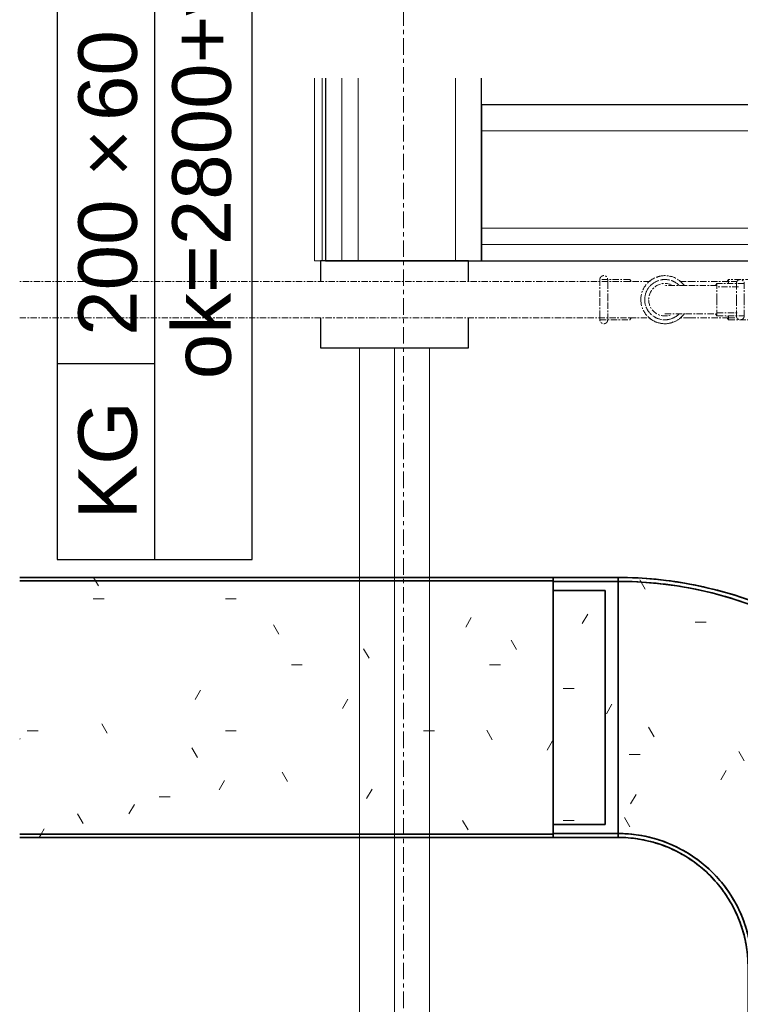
# Model space of a CAD drawing. Header units: millimetres. Extents: x 18815 to 33811, y -1140 to 12702.
# Tile 13 of 45: x 19705 to 20259, y 11423 to 12180. Entities that reach past the tile are written whole.
import ezdxf

# ---------------------------------------------------------------- set-up
doc = ezdxf.new("R2010")
doc.units = ezdxf.units.MM
doc.linetypes.add('Grid Line', pattern=[22.225, 12.7, -3.175, 3.175, -3.175])
doc.linetypes.add('WL_53_koudwater', pattern=[8.4, 4.8, -1.2, 1.2, -1.2])
for name, color, linetype, lineweight in [('00_Algemeen', 7, 'Continuous', 18), ('22_Metselwerk', 7, 'Continuous', 18), ('57_Technische inrichting', 7, 'Continuous', 18), ('70_Electronische installaties', 7, 'Continuous', 18)]:
    doc.layers.add(name, color=color, linetype=linetype, lineweight=lineweight)
doc.styles.add('Arial_1', font='arial.ttf', dxfattribs={"height": 45})
doc.styles.add('Arial_2', font='arial.ttf', dxfattribs={"height": 1.8})
pattern_1 = [(0, (0, 0), (203.2, 50.8), [8.382, -144.018, 8.382, -144.018, -812.8]), (0, (0, 0), (203.2, 50.8), [-304.8, 8.382, -296.418, 8.382, -144.018, -355.6]), (0, (0, 0), (203.2, 50.8), [-762, 8.382, -93.218, 8.382, -245.618]), (120, (76.2, 25.4), (-145.59409, 150.57636), [8.382, -144.018, 8.382, -144.018, -812.8]), (120, (76.2, 25.4), (-145.59409, 150.57636), [-304.8, 8.382, -296.418, 8.382, -144.018, -355.6]), (120, (76.2, 25.4), (-145.59409, 150.57636), [-762, 8.382, -93.218, 8.382, -245.618]), (240, (101.6, 127), (-57.60591, -201.37636), [8.382, -144.018, 8.382, -144.018, -812.8]), (240, (101.6, 127), (-57.60591, -201.37636), [-304.8, 8.382, -296.418, 8.382, -144.018, -355.6]), (240, (101.6, 127), (-57.60591, -201.37636), [-762, 8.382, -93.218, 8.382, -245.618])]
pattern_2 = [(270, (-11651.33, 20365), (50.8, -203.2), [8.382, -144.018, 8.382, -144.018, -812.8]), (270, (-11651.33, 20365), (50.8, -203.2), [-304.8, 8.382, -296.418, 8.382, -144.018, -355.6]), (270, (-11651.33, 20365), (50.8, -203.2), [-762, 8.382, -93.218, 8.382, -245.618]), (30, (-11625.93, 20288.8), (150.57636, 145.59409), [8.382, -144.018, 8.382, -144.018, -812.8]), (30, (-11625.93, 20288.8), (150.57636, 145.59409), [-304.8, 8.382, -296.418, 8.382, -144.018, -355.6]), (30, (-11625.93, 20288.8), (150.57636, 145.59409), [-762, 8.382, -93.218, 8.382, -245.618]), (150, (-11524.33, 20263.4), (-201.37636, 57.60591), [8.382, -144.018, 8.382, -144.018, -812.8]), (150, (-11524.33, 20263.4), (-201.37636, 57.60591), [-304.8, 8.382, -296.418, 8.382, -144.018, -355.6]), (150, (-11524.33, 20263.4), (-201.37636, 57.60591), [-762, 8.382, -93.218, 8.382, -245.618])]

# ---------------------------------------------------------------- blocks, each defined once
blk = doc.blocks.new('Curtain Wall_Ontwerpkozijn 67x114_1248879 - 31_DO_deur_dicht_binnendeur wit_1248886-1201214-00 begane grond_Meterkast')
at = {"layer": '22_Metselwerk', "color": 253, "lineweight": 9, "true_color": 0xaaaaaa}
for p, q in [((4934.99, -8870.41), (4114.88, -9139.1)), ((4222.74, -9103.76), (4934.99, -8870.41)), ((4934.99, -8870.41), (4222.74, -9103.76)), ((4943.4, -8896.07), (4934.99, -8870.41)), ((4123.29, -9164.76), (4943.4, -8896.07)), ((4123.29, -9164.76), (4943.4, -8896.07)), ((4943.4, -8896.07), (4123.29, -9164.76)), ((4123.29, -9164.76), (4943.4, -8896.07)), ((4943.4, -8896.07), (4123.29, -9164.76)), ((4943.4, -8896.07), (4123.29, -9164.76)), ((4951.8, -8921.73), (4943.4, -8896.07)), ((4131.69, -9190.42), (4951.8, -8921.73)), ((4239.55, -9155.08), (4951.8, -8921.73)), ((4951.8, -8921.73), (4239.55, -9155.08))]:
    blk.add_line(p, q, dxfattribs=at)
blk = doc.blocks.new('Curtain Wall_Ontwerpkozijn 67x114_1248879 - Curtain Wall_Ontwerpkozijn 67x114_1248879-1201195-00 begane grond_Meterkast')
at = {"layer": '22_Metselwerk', "color": 253, "lineweight": 30, "true_color": 0xaaaaaa}
for p, q in [((4989.32, -8821.04), (4974.13, -8826.02)), ((5024.81, -8929.38), (4989.32, -8821.04)), ((4947.52, -8834.74), (4925.65, -8841.9)), ((4925.65, -8841.9), (4961.14, -8950.24)), ((5009.63, -8934.35), (5024.81, -8929.38)), ((4961.14, -8950.24), (4983.02, -8943.07))]:
    blk.add_line(p, q, dxfattribs=at)
blk.add_blockref('Curtain Wall_Ontwerpkozijn 67x114_1248879 - 31_DO_deur_dicht_binnendeur wit_1248886-1201214-00 begane grond_Meterkast', (0, 0))
blk = doc.blocks.new('20250708 24278 TO concept_rvt-1-00 begane grond_Meterkast')
at = {"layer": '22_Metselwerk', "color": 253, "lineweight": 9, "true_color": 0xaaaaaa}
for p, q in [((19931.5, 11995), (19931.5, 12135.54)), ((19937.5, 12135.54), (19937.5, 11995)), ((19952.5, 12135.54), (19952.5, 11995)), ((19965, 12135.54), (19965, 11995)), ((20040, 12135.54), (20040, 11995)), ((20060, 12095), (20547, 12095)), ((20060, 12020), (20547.04, 12020)), ((20060, 12007.5), (20547.04, 12007.5)), ((19931.5, 11995), (19936, 11995))]:
    blk.add_line(p, q, dxfattribs=at)
at = {"layer": '22_Metselwerk', "color": 253, "lineweight": 30, "true_color": 0xaaaaaa}
for p, q in [((19940, 12135.54), (19940, 11995)), ((20060, 11995), (20060, 12135.54)), ((20547, 12115), (20060, 12115)), ((20060, 12115), (20060, 11995)), ((19940, 11995), (20060, 11995)), ((20060, 11995), (20547.04, 11995))]:
    blk.add_line(p, q, dxfattribs=at)
at = {"layer": '22_Metselwerk', "color": 253, "lineweight": 9, "true_color": 0xaaaaaa, "rotation": 71.86000000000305}
blk.add_blockref('Curtain Wall_Ontwerpkozijn 67x114_1248879 - Curtain Wall_Ontwerpkozijn 67x114_1248879-1201195-00 begane grond_Meterkast', (10000, 10000), dxfattribs=at)
blk = doc.blocks.new('NLRS_50_PIF_UN_Mapress C-staal bocht_geb - DN10-100 _ d12-108-V1-00 begane grond_Meterkast')
at = {"layer": '57_Technische inrichting', "color": 161, "linetype": 'WL_53_koudwater', "true_color": 0xaaaaff}
for p, q in [((20205.19, 11982.85), (20204.38, 11983.21)), ((20189.89, 11979.44), (20189.25, 11979.08)), ((20249.77, 11979.02), (20220, 11979.02)), ((20250, 11980.52), (20249, 11979.02)), ((20249, 11977.95), (20249, 11977.63)), ((20267.68, 11980.52), (20250, 11980.52)), ((20250, 11977.76), (20250, 11980.52)), ((20267, 11980.52), (20267, 11975.11)), ((20273, 11980.52), (20272.3, 11980.52)), ((20273, 11975.11), (20273, 11980.52)), ((20273, 11975.11), (20273, 11980.52)), ((20267, 11954.9), (20267, 11949.52)), ((20273, 11949.52), (20273, 11954.9)), ((20273, 11949.52), (20273, 11954.9)), ((20196.81, 11947.19), (20197.62, 11946.83)), ((20220, 11951.02), (20212.67, 11951.02)), ((20220, 11951.02), (20249.77, 11951.02)), ((20249, 11952.41), (20249, 11952.09)), ((20249, 11951.02), (20250, 11949.52)), ((20250, 11949.52), (20250, 11952.27)), ((20250, 11949.52), (20267.69, 11949.52)), ((20272.54, 11949.52), (20273, 11949.52))]:
    blk.add_line(p, q, dxfattribs=at)
at = {"layer": '57_Technische inrichting', "color": 161, "linetype": 'WL_53_koudwater', "true_color": 0xaaaaff, "flags": 128}
for points in [[(20267, 11980.52), (20268.38, 11983.04), (20271.25, 11983.25), (20272.97, 11980.94), (20273, 11980.52)], [(20196.8, 11982.85), (20195.91, 11982.81), (20194.76, 11982.16)], [(20212.73, 11979.08), (20212.14, 11979.79), (20210.92, 11980.33)], [(20212.67, 11979.02), (20216.19, 11979.02), (20220, 11979.02)], [(20267, 11980.52), (20267, 11978.58), (20267, 11975.01)], [(20267, 11978.7), (20267, 11980.5), (20267, 11980.52)], [(20273, 11975), (20273, 11978.15), (20273, 11980.5), (20273, 11980.52)], [(20267, 11955.01), (20267, 11951.89), (20267, 11949.54), (20267, 11949.52)], [(20273, 11949.52), (20273, 11951.46), (20273, 11955.01)], [(20189.22, 11951.02), (20189.86, 11950.25), (20190.92, 11949.78)], [(20205.2, 11947.19), (20206.09, 11947.23), (20207.39, 11947.96)], [(20212.11, 11950.6), (20213.49, 11951.37), (20213.85, 11951.91)], [(20273, 11949.52), (20271.62, 11947), (20268.75, 11946.79), (20267.03, 11949.1), (20267, 11949.52)], [(20273, 11951.34), (20273, 11949.54), (20273, 11949.52)]]:
    blk.add_lwpolyline(points, dxfattribs=at)
blk = doc.blocks.new('NLRS_50_PIF_UN_Mapress C-staal bocht_geb - DN10-100 _ d12-108-V3-00 begane grond_Meterkast')
at = {"layer": '57_Technische inrichting', "color": 161, "linetype": 'WL_53_koudwater', "true_color": 0xaaaaff}
for p, q in [((20241, 11976.02), (20217, 11976.02)), ((20241, 11977.52), (20240, 11976.02)), ((20262, 11977.52), (20241, 11977.52)), ((20241, 11965.02), (20241, 11977.52)), ((20256, 11977.52), (20256, 11965.02)), ((20262, 11965.02), (20262, 11977.52)), ((20262, 11965.02), (20262, 11977.52)), ((20241, 11952.52), (20241, 11965.02)), ((20256, 11965.02), (20256, 11952.52)), ((20262, 11952.52), (20262, 11965.02)), ((20262, 11952.52), (20262, 11965.02)), ((20217, 11954.02), (20241, 11954.02)), ((20240, 11954.02), (20241, 11952.52)), ((20241, 11952.52), (20262, 11952.52))]:
    blk.add_line(p, q, dxfattribs=at)
at = {"layer": '57_Technische inrichting', "color": 161, "linetype": 'WL_53_koudwater', "true_color": 0xaaaaff, "flags": 128}
for points in [[(20211.96, 11975.98), (20211.8, 11976.14), (20211.35, 11976.56), (20210.88, 11976.97), (20210.39, 11977.35), (20209.89, 11977.72), (20209.37, 11978.06), (20208.85, 11978.39), (20208.31, 11978.69), (20207.75, 11978.97), (20207.19, 11979.23), (20206.62, 11979.47), (20206.03, 11979.68), (20205.44, 11979.87), (20204.85, 11980.03), (20204.24, 11980.18), (20203.63, 11980.29), (20203.02, 11980.39), (20202.41, 11980.46), (20201.79, 11980.5), (20201.17, 11980.52), (20200.55, 11980.51), (20199.93, 11980.48), (20199.31, 11980.43), (20198.7, 11980.35), (20198.08, 11980.24), (20197.48, 11980.11), (20196.88, 11979.96), (20196.28, 11979.78), (20195.7, 11979.58), (20195.12, 11979.36), (20194.55, 11979.11), (20193.99, 11978.84), (20193.44, 11978.55), (20192.91, 11978.24), (20192.39, 11977.91), (20191.88, 11977.55), (20191.38, 11977.18), (20190.91, 11976.78), (20190.44, 11976.37), (20190, 11975.94), (20189.57, 11975.49), (20189.16, 11975.02), (20188.77, 11974.54), (20188.4, 11974.05), (20188.05, 11973.53), (20187.72, 11973.01), (20187.41, 11972.47), (20187.12, 11971.92), (20186.86, 11971.36), (20186.61, 11970.79), (20186.4, 11970.21), (20186.2, 11969.62), (20186.03, 11969.03), (20185.88, 11968.43), (20185.75, 11967.82), (20185.66, 11967.21), (20185.58, 11966.59), (20185.53, 11965.97), (20185.5, 11965.35), (20185.5, 11965.02)], [(20217, 11976.02), (20216.36, 11976.02), (20215.72, 11976.02), (20215.08, 11976.02), (20214.45, 11976.02), (20213.82, 11976.02), (20213.2, 11976.02), (20212.58, 11976.02), (20211.97, 11976.02), (20211.36, 11976.02), (20210.77, 11976.02), (20210.18, 11976.02), (20209.61, 11976.02), (20209.05, 11976.02), (20208.5, 11976.02), (20207.97, 11976.02), (20207.44, 11976.02), (20206.94, 11976.02), (20206.45, 11976.02), (20205.98, 11976.02), (20205.52, 11976.02), (20205.09, 11976.02), (20204.67, 11976.02), (20204.27, 11976.02), (20203.89, 11976.02), (20203.54, 11976.02), (20203.2, 11976.02), (20202.89, 11976.02), (20202.6, 11976.02), (20202.33, 11976.02), (20202.09, 11976.02), (20201.87, 11976.02), (20201.67, 11976.02), (20201.5, 11976.02), (20201.35, 11976.02), (20201.23, 11976.02), (20201.14, 11976.02), (20201.07, 11976.02), (20201.02, 11976.02), (20201, 11976.02), (20201, 11976.02)], [(20256, 11977.52), (20256, 11977.64), (20256.01, 11977.76), (20256.02, 11977.88), (20256.04, 11978), (20256.06, 11978.12), (20256.09, 11978.23), (20256.12, 11978.35), (20256.15, 11978.46), (20256.19, 11978.58), (20256.24, 11978.69), (20256.29, 11978.8), (20256.34, 11978.9), (20256.4, 11979.01), (20256.46, 11979.11), (20256.52, 11979.21), (20256.59, 11979.31), (20256.67, 11979.41), (20256.74, 11979.5), (20256.83, 11979.59), (20256.91, 11979.67), (20257, 11979.75), (20257.09, 11979.83), (20257.18, 11979.91), (20257.28, 11979.98), (20257.38, 11980.04), (20257.48, 11980.11), (20257.59, 11980.17), (20257.69, 11980.22), (20257.8, 11980.27), (20257.91, 11980.32), (20258.03, 11980.36), (20258.14, 11980.39), (20258.26, 11980.43), (20258.37, 11980.45), (20258.49, 11980.48), (20258.61, 11980.49), (20258.73, 11980.51), (20258.85, 11980.52), (20258.97, 11980.52), (20259.09, 11980.52), (20259.21, 11980.51), (20259.33, 11980.5), (20259.45, 11980.49), (20259.56, 11980.47), (20259.68, 11980.44), (20259.8, 11980.41), (20259.91, 11980.38), (20260.03, 11980.34), (20260.14, 11980.3), (20260.25, 11980.25), (20260.36, 11980.2), (20260.46, 11980.14), (20260.57, 11980.08), (20260.67, 11980.01), (20260.77, 11979.95), (20260.86, 11979.87), (20260.95, 11979.8), (20261.04, 11979.72), (20261.13, 11979.63), (20261.21, 11979.55), (20261.29, 11979.46), (20261.37, 11979.36), (20261.44, 11979.27), (20261.51, 11979.17), (20261.57, 11979.07), (20261.63, 11978.96), (20261.69, 11978.86), (20261.74, 11978.75), (20261.78, 11978.64), (20261.83, 11978.52), (20261.86, 11978.41), (20261.9, 11978.3), (20261.93, 11978.18), (20261.95, 11978.06), (20261.97, 11977.94), (20261.98, 11977.82), (20261.99, 11977.7), (20262, 11977.58), (20262, 11977.52)], [(20256, 11977.52), (20256, 11977.51), (20256, 11977.48), (20256, 11977.43), (20256, 11977.36), (20256, 11977.27), (20256, 11977.16), (20256, 11977.03), (20256, 11976.89), (20256, 11976.72), (20256, 11976.53), (20256, 11976.33), (20256, 11976.11), (20256, 11975.87), (20256, 11975.61), (20256, 11975.34), (20256, 11975.05), (20256, 11974.74), (20256, 11974.42), (20256, 11974.08), (20256, 11973.73), (20256, 11973.36), (20256, 11972.98), (20256, 11972.59), (20256, 11972.19), (20256, 11971.77), (20256, 11971.35), (20256, 11970.91), (20256, 11970.47), (20256, 11970.01), (20256, 11969.55), (20256, 11969.08), (20256, 11968.6), (20256, 11968.12), (20256, 11967.64), (20256, 11967.14), (20256, 11966.65), (20256, 11966.15), (20256, 11965.65), (20256, 11965.15), (20256, 11965.02)], [(20256, 11974.65), (20256, 11974.96), (20256, 11975.26), (20256, 11975.54), (20256, 11975.8), (20256, 11976.04), (20256, 11976.27), (20256, 11976.48), (20256, 11976.67), (20256, 11976.84), (20256, 11976.99), (20256, 11977.13), (20256, 11977.24), (20256, 11977.34), (20256, 11977.41), (20256, 11977.47), (20256, 11977.5), (20256, 11977.52), (20256, 11977.52)], [(20262, 11977.52), (20262, 11977.51), (20262, 11977.48), (20262, 11977.43), (20262, 11977.36), (20262, 11977.27), (20262, 11977.16), (20262, 11977.03), (20262, 11976.89), (20262, 11976.72), (20262, 11976.53), (20262, 11976.33), (20262, 11976.11), (20262, 11975.87), (20262, 11975.61), (20262, 11975.34), (20262, 11975.05), (20262, 11974.74)], [(20262, 11965.02), (20262, 11965.52), (20262, 11966.02), (20262, 11966.52), (20262, 11967.01), (20262, 11967.5), (20262, 11967.99), (20262, 11968.47), (20262, 11968.95), (20262, 11969.42), (20262, 11969.89), (20262, 11970.34), (20262, 11970.79), (20262, 11971.23), (20262, 11971.66), (20262, 11972.08), (20262, 11972.48), (20262, 11972.88), (20262, 11973.26), (20262, 11973.63), (20262, 11973.99), (20262, 11974.33), (20262, 11974.65), (20262, 11974.96), (20262, 11975.26), (20262, 11975.54), (20262, 11975.8), (20262, 11976.04), (20262, 11976.27), (20262, 11976.48), (20262, 11976.67), (20262, 11976.84), (20262, 11976.99), (20262, 11977.13), (20262, 11977.24), (20262, 11977.34), (20262, 11977.41), (20262, 11977.47), (20262, 11977.5), (20262, 11977.52), (20262, 11977.52)], [(20185.5, 11965.02), (20185.51, 11964.4), (20185.55, 11963.78), (20185.61, 11963.16), (20185.7, 11962.55), (20185.81, 11961.94), (20185.94, 11961.34), (20186.1, 11960.74), (20186.29, 11960.14), (20186.49, 11959.56), (20186.72, 11958.98), (20186.98, 11958.42), (20187.25, 11957.86), (20187.55, 11957.32), (20187.87, 11956.79), (20188.21, 11956.27), (20188.57, 11955.76), (20188.95, 11955.27), (20189.35, 11954.8), (20189.77, 11954.34), (20190.2, 11953.9), (20190.65, 11953.48), (20191.12, 11953.07), (20191.61, 11952.69), (20192.11, 11952.32), (20192.63, 11951.98), (20193.15, 11951.65), (20193.69, 11951.35), (20194.25, 11951.07), (20194.81, 11950.81), (20195.38, 11950.57), (20195.97, 11950.36), (20196.56, 11950.17), (20197.15, 11950), (20197.76, 11949.86), (20198.37, 11949.75), (20198.98, 11949.65), (20199.59, 11949.58), (20200.21, 11949.54), (20200.83, 11949.52), (20201.45, 11949.53), (20202.07, 11949.56), (20202.69, 11949.61), (20203.3, 11949.69), (20203.92, 11949.8), (20204.52, 11949.92), (20205.12, 11950.08), (20205.72, 11950.25), (20206.3, 11950.46), (20206.88, 11950.68), (20207.45, 11950.93), (20208.01, 11951.19), (20208.56, 11951.49), (20209.09, 11951.8), (20209.61, 11952.13), (20210.12, 11952.49), (20210.62, 11952.86), (20211.09, 11953.26), (20211.56, 11953.67), (20212, 11954.1)], [(20256, 11965.02), (20256, 11964.52), (20256, 11964.02), (20256, 11963.52), (20256, 11963.03), (20256, 11962.54), (20256, 11962.05), (20256, 11961.57), (20256, 11961.09), (20256, 11960.62), (20256, 11960.15), (20256, 11959.7), (20256, 11959.25), (20256, 11958.81), (20256, 11958.38), (20256, 11957.96), (20256, 11957.55), (20256, 11957.16), (20256, 11956.78), (20256, 11956.41), (20256, 11956.05), (20256, 11955.71), (20256, 11955.39), (20256, 11955.07), (20256, 11954.78), (20256, 11954.5), (20256, 11954.24), (20256, 11954), (20256, 11953.77), (20256, 11953.56), (20256, 11953.37), (20256, 11953.2), (20256, 11953.04), (20256, 11952.91), (20256, 11952.8), (20256, 11952.7), (20256, 11952.63), (20256, 11952.57), (20256, 11952.54), (20256, 11952.52), (20256, 11952.52)], [(20262, 11952.52), (20262, 11952.53), (20262, 11952.56), (20262, 11952.61), (20262, 11952.68), (20262, 11952.77), (20262, 11952.88), (20262, 11953.01), (20262, 11953.15), (20262, 11953.32), (20262, 11953.51), (20262, 11953.71), (20262, 11953.93), (20262, 11954.17), (20262, 11954.43), (20262, 11954.7), (20262, 11954.99), (20262, 11955.3), (20262, 11955.62), (20262, 11955.96), (20262, 11956.31), (20262, 11956.68), (20262, 11957.06), (20262, 11957.45), (20262, 11957.85), (20262, 11958.27), (20262, 11958.69), (20262, 11959.13), (20262, 11959.57), (20262, 11960.03), (20262, 11960.49), (20262, 11960.96), (20262, 11961.44), (20262, 11961.92), (20262, 11962.4), (20262, 11962.9), (20262, 11963.39), (20262, 11963.89), (20262, 11964.38), (20262, 11964.88), (20262, 11965.02)], [(20201, 11954.02), (20201.01, 11954.02), (20201.05, 11954.02), (20201.12, 11954.02), (20201.2, 11954.02), (20201.32, 11954.02), (20201.46, 11954.02), (20201.62, 11954.02), (20201.81, 11954.02), (20202.03, 11954.02), (20202.26, 11954.02), (20202.52, 11954.02), (20202.81, 11954.02), (20203.11, 11954.02), (20203.44, 11954.02), (20203.79, 11954.02), (20204.17, 11954.02), (20204.56, 11954.02), (20204.97, 11954.02), (20205.4, 11954.02), (20205.85, 11954.02), (20206.32, 11954.02), (20206.81, 11954.02), (20207.31, 11954.02), (20207.82, 11954.02), (20208.36, 11954.02), (20208.9, 11954.02), (20209.46, 11954.02), (20210.03, 11954.02), (20210.61, 11954.02), (20211.2, 11954.02), (20211.8, 11954.02), (20212.41, 11954.02), (20213.03, 11954.02), (20213.65, 11954.02), (20214.28, 11954.02), (20214.91, 11954.02), (20215.55, 11954.02), (20216.19, 11954.02), (20216.83, 11954.02), (20217, 11954.02)], [(20256, 11952.52), (20256, 11952.53), (20256, 11952.56), (20256, 11952.61), (20256, 11952.68), (20256, 11952.77), (20256, 11952.88), (20256, 11953.01), (20256, 11953.15), (20256, 11953.32), (20256, 11953.51), (20256, 11953.71), (20256, 11953.93), (20256, 11954.17), (20256, 11954.43), (20256, 11954.7), (20256, 11954.99), (20256, 11955.3)], [(20262, 11955.07), (20262, 11954.78), (20262, 11954.5), (20262, 11954.24), (20262, 11954), (20262, 11953.77), (20262, 11953.56), (20262, 11953.37), (20262, 11953.2), (20262, 11953.04), (20262, 11952.91), (20262, 11952.8), (20262, 11952.7), (20262, 11952.63), (20262, 11952.57), (20262, 11952.54), (20262, 11952.52), (20262, 11952.52)], [(20262, 11952.52), (20262, 11952.4), (20261.99, 11952.28), (20261.98, 11952.16), (20261.96, 11952.04), (20261.94, 11951.92), (20261.91, 11951.81), (20261.88, 11951.69), (20261.85, 11951.58), (20261.81, 11951.46), (20261.76, 11951.35), (20261.71, 11951.24), (20261.66, 11951.13), (20261.6, 11951.03), (20261.54, 11950.93), (20261.48, 11950.83), (20261.41, 11950.73), (20261.33, 11950.63), (20261.26, 11950.54), (20261.17, 11950.45), (20261.09, 11950.37), (20261, 11950.29), (20260.91, 11950.21), (20260.82, 11950.13), (20260.72, 11950.06), (20260.62, 11950), (20260.52, 11949.93), (20260.41, 11949.87), (20260.31, 11949.82), (20260.2, 11949.77), (20260.09, 11949.72), (20259.97, 11949.68), (20259.86, 11949.65), (20259.74, 11949.61), (20259.63, 11949.59), (20259.51, 11949.56), (20259.39, 11949.55), (20259.27, 11949.53), (20259.15, 11949.52), (20259.03, 11949.52), (20258.91, 11949.52), (20258.79, 11949.53), (20258.67, 11949.54), (20258.55, 11949.55), (20258.44, 11949.57), (20258.32, 11949.6), (20258.2, 11949.63), (20258.09, 11949.66), (20257.97, 11949.7), (20257.86, 11949.74), (20257.75, 11949.79), (20257.64, 11949.84), (20257.54, 11949.9), (20257.43, 11949.96), (20257.33, 11950.03), (20257.23, 11950.09), (20257.14, 11950.17), (20257.05, 11950.24), (20256.96, 11950.32), (20256.87, 11950.41), (20256.79, 11950.49), (20256.71, 11950.58), (20256.63, 11950.68), (20256.56, 11950.77), (20256.49, 11950.87), (20256.43, 11950.97), (20256.37, 11951.08), (20256.31, 11951.18), (20256.26, 11951.29), (20256.22, 11951.4), (20256.17, 11951.51), (20256.14, 11951.63), (20256.1, 11951.74), (20256.07, 11951.86), (20256.05, 11951.98), (20256.03, 11952.1), (20256.02, 11952.22), (20256.01, 11952.33), (20256, 11952.45), (20256, 11952.52)]]:
    blk.add_lwpolyline(points, dxfattribs=at)
at = {"layer": '57_Technische inrichting', "color": 161, "linetype": 'WL_53_koudwater', "true_color": 0xaaaaff}
for start, end in [(67.47196, 180), (180, 288.38939)]:
    blk.add_arc((20201, 11965.02), 12.5, start, end, dxfattribs=at)
blk = doc.blocks.new('6732ISK_OD41_W_R24_rvt-1-00 begane grond_Meterkast')
at = {"layer": '57_Technische inrichting', "color": 161, "linetype": 'WL_53_koudwater', "true_color": 0xaaaaff}
for p, q in [((20174, 11979.02), (19704.77, 11979.02)), ((20174, 11980.52), (20151, 11980.52)), ((20151, 11980.52), (20151, 11965.02)), ((20151, 11980.52), (20151, 11965.02)), ((20157, 11965.02), (20157, 11980.52)), ((20175, 11979.02), (20174, 11980.52)), ((20189.33, 11979.02), (20174, 11979.02)), ((20256.71, 11979.02), (20250, 11979.02)), ((20257.62, 11975.02), (20241, 11975.02)), ((20151, 11965.02), (20151, 11949.52)), ((20151, 11965.02), (20151, 11949.52)), ((20157, 11949.52), (20157, 11965.02)), ((20241, 11955.02), (20256.91, 11955.02)), ((19704.77, 11951.02), (20174, 11951.02)), ((20151, 11949.52), (20174, 11949.52)), ((20174, 11951.02), (20189.38, 11951.02)), ((20174, 11949.52), (20175, 11951.02)), ((20250, 11951.02), (20256.71, 11951.02))]:
    blk.add_line(p, q, dxfattribs=at)
at = {"layer": '57_Technische inrichting', "color": 161, "linetype": 'WL_53_koudwater', "true_color": 0xaaaaff, "flags": 128}
for points in [[(20151, 11980.52), (20151, 11980.64), (20151.01, 11980.76), (20151.02, 11980.88), (20151.04, 11981), (20151.06, 11981.12), (20151.09, 11981.23), (20151.12, 11981.35), (20151.15, 11981.46), (20151.19, 11981.58), (20151.24, 11981.69), (20151.29, 11981.8), (20151.34, 11981.9), (20151.4, 11982.01), (20151.46, 11982.11), (20151.52, 11982.21), (20151.59, 11982.31), (20151.67, 11982.41), (20151.74, 11982.5), (20151.83, 11982.59), (20151.91, 11982.67), (20152, 11982.75), (20152.09, 11982.83), (20152.18, 11982.91), (20152.28, 11982.98), (20152.38, 11983.04), (20152.48, 11983.11), (20152.59, 11983.17), (20152.69, 11983.22), (20152.8, 11983.27), (20152.91, 11983.32), (20153.03, 11983.36), (20153.14, 11983.39), (20153.26, 11983.43), (20153.37, 11983.45), (20153.49, 11983.48), (20153.61, 11983.49), (20153.73, 11983.51), (20153.85, 11983.52), (20153.97, 11983.52), (20154.09, 11983.52), (20154.21, 11983.51), (20154.33, 11983.5), (20154.45, 11983.49), (20154.56, 11983.47), (20154.68, 11983.44), (20154.8, 11983.41), (20154.91, 11983.38), (20155.03, 11983.34), (20155.14, 11983.3), (20155.25, 11983.25), (20155.36, 11983.2), (20155.46, 11983.14), (20155.57, 11983.08), (20155.67, 11983.01), (20155.77, 11982.95), (20155.86, 11982.87), (20155.95, 11982.8), (20156.04, 11982.72), (20156.13, 11982.63), (20156.21, 11982.55), (20156.29, 11982.46), (20156.37, 11982.36), (20156.44, 11982.27), (20156.51, 11982.17), (20156.57, 11982.07), (20156.63, 11981.96), (20156.69, 11981.86), (20156.74, 11981.75), (20156.78, 11981.64), (20156.83, 11981.52), (20156.86, 11981.41), (20156.9, 11981.3), (20156.93, 11981.18), (20156.95, 11981.06), (20156.97, 11980.94), (20156.98, 11980.82), (20156.99, 11980.7), (20157, 11980.58), (20157, 11980.52)], [(20215.84, 11976.07), (20215.39, 11976.65), (20214.91, 11977.22), (20214.41, 11977.76), (20213.89, 11978.29), (20213.35, 11978.8), (20212.79, 11979.28), (20212.21, 11979.74), (20211.61, 11980.17), (20211, 11980.59), (20210.37, 11980.97), (20209.72, 11981.34), (20209.06, 11981.67), (20208.39, 11981.98), (20207.7, 11982.26), (20207.01, 11982.52), (20206.3, 11982.74), (20205.59, 11982.94), (20204.87, 11983.11), (20204.14, 11983.25), (20203.41, 11983.36), (20202.68, 11983.44), (20201.94, 11983.5), (20201.2, 11983.52), (20200.46, 11983.51), (20199.72, 11983.48), (20198.98, 11983.41), (20198.25, 11983.31), (20197.52, 11983.19), (20196.8, 11983.04), (20196.08, 11982.85), (20195.37, 11982.64), (20194.67, 11982.4), (20193.98, 11982.14), (20193.3, 11981.84), (20192.63, 11981.52), (20191.98, 11981.17), (20191.34, 11980.8), (20190.72, 11980.4), (20190.11, 11979.98), (20189.52, 11979.53), (20188.95, 11979.06), (20188.4, 11978.57), (20187.87, 11978.05), (20187.36, 11977.52), (20186.87, 11976.96), (20186.4, 11976.39), (20185.96, 11975.79), (20185.54, 11975.18), (20185.15, 11974.56), (20184.78, 11973.91), (20184.44, 11973.26), (20184.12, 11972.59), (20183.83, 11971.91), (20183.57, 11971.22), (20183.34, 11970.51), (20183.13, 11969.8), (20182.95, 11969.09), (20182.8, 11968.36), (20182.69, 11967.63), (20182.6, 11966.9), (20182.54, 11966.16), (20182.5, 11965.42), (20182.5, 11965.02)], [(20215.84, 11976.07), (20215.39, 11976.65), (20214.91, 11977.22), (20214.41, 11977.76), (20213.89, 11978.29), (20213.35, 11978.8), (20212.79, 11979.28), (20212.21, 11979.74), (20211.61, 11980.17), (20211, 11980.59), (20210.37, 11980.97), (20209.72, 11981.34), (20209.06, 11981.67), (20208.39, 11981.98), (20207.7, 11982.26), (20207.01, 11982.52), (20206.3, 11982.74), (20205.59, 11982.94), (20204.87, 11983.11), (20204.14, 11983.25), (20203.41, 11983.36), (20202.68, 11983.44), (20201.94, 11983.5), (20201.2, 11983.52), (20200.46, 11983.51), (20199.72, 11983.48), (20198.98, 11983.41), (20198.25, 11983.31), (20197.52, 11983.19), (20196.8, 11983.04), (20196.08, 11982.85), (20195.37, 11982.64), (20194.67, 11982.4), (20193.98, 11982.14), (20193.3, 11981.84), (20192.63, 11981.52), (20191.98, 11981.17), (20191.34, 11980.8), (20190.72, 11980.4), (20190.11, 11979.98), (20189.52, 11979.53), (20188.95, 11979.06)], [(20151, 11980.52), (20151, 11980.51), (20151, 11980.47), (20151, 11980.41), (20151, 11980.32), (20151, 11980.21), (20151, 11980.08), (20151, 11979.92), (20151, 11979.73), (20151, 11979.53), (20151, 11979.3), (20151, 11979.04), (20151, 11978.77), (20151, 11978.47), (20151, 11978.15), (20151, 11977.81), (20151, 11977.45), (20151, 11977.07), (20151, 11976.67), (20151, 11976.25), (20151, 11975.82), (20151, 11975.37), (20151, 11974.9), (20151, 11974.41), (20151, 11973.91), (20151, 11973.39), (20151, 11972.87), (20151, 11972.33), (20151, 11971.77), (20151, 11971.21), (20151, 11970.64), (20151, 11970.05), (20151, 11969.46), (20151, 11968.87), (20151, 11968.26), (20151, 11967.65), (20151, 11967.04), (20151, 11966.43), (20151, 11965.81), (20151, 11965.19), (20151, 11965.02)], [(20151, 11978.06), (20151, 11978.39), (20151, 11978.69), (20151, 11978.97), (20151, 11979.23), (20151, 11979.47), (20151, 11979.68), (20151, 11979.87), (20151, 11980.03), (20151, 11980.18), (20151, 11980.29), (20151, 11980.39), (20151, 11980.46), (20151, 11980.5), (20151, 11980.52), (20151, 11980.52)], [(20157, 11980.52), (20157, 11980.51), (20157, 11980.47), (20157, 11980.41), (20157, 11980.32), (20157, 11980.21), (20157, 11980.08), (20157, 11979.92), (20157, 11979.73), (20157, 11979.53), (20157, 11979.3), (20157, 11979.04), (20157, 11978.77), (20157, 11978.47), (20157, 11978.15), (20157, 11977.81)], [(20157, 11965.02), (20157, 11965.64), (20157, 11966.26), (20157, 11966.88), (20157, 11967.49), (20157, 11968.1), (20157, 11968.7), (20157, 11969.3), (20157, 11969.9), (20157, 11970.48), (20157, 11971.06), (20157, 11971.62), (20157, 11972.18), (20157, 11972.72), (20157, 11973.25), (20157, 11973.77), (20157, 11974.28), (20157, 11974.77), (20157, 11975.24), (20157, 11975.7), (20157, 11976.14), (20157, 11976.56), (20157, 11976.97), (20157, 11977.35), (20157, 11977.72), (20157, 11978.06), (20157, 11978.39), (20157, 11978.69), (20157, 11978.97), (20157, 11979.23), (20157, 11979.47), (20157, 11979.68), (20157, 11979.87), (20157, 11980.03), (20157, 11980.18), (20157, 11980.29), (20157, 11980.39), (20157, 11980.46), (20157, 11980.5), (20157, 11980.52), (20157, 11980.52)], [(20151, 11965.02), (20151, 11964.4), (20151, 11963.78), (20151, 11963.16), (20151, 11962.55), (20151, 11961.94), (20151, 11961.34), (20151, 11960.74), (20151, 11960.14), (20151, 11959.56), (20151, 11958.98), (20151, 11958.42), (20151, 11957.86), (20151, 11957.32), (20151, 11956.79), (20151, 11956.27), (20151, 11955.76), (20151, 11955.27), (20151, 11954.8), (20151, 11954.34), (20151, 11953.9), (20151, 11953.48), (20151, 11953.07), (20151, 11952.69), (20151, 11952.32), (20151, 11951.98), (20151, 11951.65), (20151, 11951.35), (20151, 11951.07), (20151, 11950.81), (20151, 11950.57), (20151, 11950.36), (20151, 11950.17), (20151, 11950), (20151, 11949.86), (20151, 11949.75), (20151, 11949.65), (20151, 11949.58), (20151, 11949.54), (20151, 11949.52), (20151, 11949.52)], [(20157, 11949.52), (20157, 11949.53), (20157, 11949.57), (20157, 11949.63), (20157, 11949.72), (20157, 11949.83), (20157, 11949.96), (20157, 11950.12), (20157, 11950.31), (20157, 11950.51), (20157, 11950.74), (20157, 11951), (20157, 11951.27), (20157, 11951.57), (20157, 11951.89), (20157, 11952.23), (20157, 11952.59), (20157, 11952.97), (20157, 11953.37), (20157, 11953.78), (20157, 11954.22), (20157, 11954.67), (20157, 11955.14), (20157, 11955.63), (20157, 11956.13), (20157, 11956.64), (20157, 11957.17), (20157, 11957.71), (20157, 11958.27), (20157, 11958.83), (20157, 11959.4), (20157, 11959.99), (20157, 11960.58), (20157, 11961.17), (20157, 11961.78), (20157, 11962.39), (20157, 11963), (20157, 11963.61), (20157, 11964.23), (20157, 11964.85), (20157, 11965.02)], [(20182.5, 11965.02), (20182.51, 11964.28), (20182.56, 11963.54), (20182.63, 11962.8), (20182.74, 11962.07), (20182.87, 11961.34), (20183.03, 11960.62), (20183.22, 11959.91), (20183.44, 11959.2), (20183.69, 11958.5), (20183.96, 11957.82), (20184.26, 11957.14), (20184.59, 11956.48), (20184.95, 11955.83), (20185.33, 11955.19), (20185.73, 11954.57), (20186.16, 11953.97), (20186.61, 11953.39), (20187.09, 11952.82), (20187.59, 11952.27), (20188.11, 11951.75), (20188.65, 11951.24), (20189.21, 11950.76), (20189.79, 11950.3), (20190.39, 11949.86), (20191, 11949.45), (20191.63, 11949.07), (20192.28, 11948.7), (20192.94, 11948.37), (20193.61, 11948.06), (20194.3, 11947.78), (20194.99, 11947.52), (20195.7, 11947.3), (20196.41, 11947.1), (20197.13, 11946.93), (20197.86, 11946.79), (20198.59, 11946.68), (20199.32, 11946.6), (20200.06, 11946.54), (20200.8, 11946.52), (20201.54, 11946.53), (20202.28, 11946.56), (20203.02, 11946.63), (20203.75, 11946.73), (20204.48, 11946.85), (20205.2, 11947), (20205.92, 11947.19), (20206.63, 11947.4), (20207.33, 11947.64), (20208.02, 11947.9), (20208.7, 11948.2), (20209.37, 11948.52), (20210.02, 11948.87), (20210.66, 11949.24), (20211.28, 11949.64), (20211.89, 11950.06), (20212.48, 11950.51), (20213.05, 11950.98), (20213.6, 11951.47), (20214.13, 11951.99), (20214.64, 11952.52), (20215.13, 11953.08), (20215.6, 11953.65), (20215.89, 11954.05)], [(20188.91, 11951.02), (20189.21, 11950.76), (20189.79, 11950.3), (20190.39, 11949.86), (20191, 11949.45), (20191.63, 11949.07), (20192.28, 11948.7), (20192.94, 11948.37), (20193.61, 11948.06), (20194.3, 11947.78), (20194.99, 11947.52), (20195.7, 11947.3), (20196.41, 11947.1), (20197.13, 11946.93), (20197.86, 11946.79), (20198.59, 11946.68), (20199.32, 11946.6), (20200.06, 11946.54), (20200.8, 11946.52), (20201.54, 11946.53), (20202.28, 11946.56), (20203.02, 11946.63), (20203.75, 11946.73), (20204.48, 11946.85), (20205.2, 11947), (20205.92, 11947.19), (20206.63, 11947.4), (20207.33, 11947.64), (20208.02, 11947.9), (20208.7, 11948.2), (20209.37, 11948.52), (20210.02, 11948.87), (20210.66, 11949.24), (20211.28, 11949.64), (20211.89, 11950.06), (20212.48, 11950.51), (20213.05, 11950.98), (20213.6, 11951.47), (20214.13, 11951.99), (20214.64, 11952.52), (20215.13, 11953.08), (20215.6, 11953.65), (20215.89, 11954.05)], [(20151, 11949.52), (20151, 11949.53), (20151, 11949.57), (20151, 11949.63), (20151, 11949.72), (20151, 11949.83), (20151, 11949.96), (20151, 11950.12), (20151, 11950.31), (20151, 11950.51), (20151, 11950.74), (20151, 11951), (20151, 11951.27), (20151, 11951.57), (20151, 11951.89)], [(20157, 11949.52), (20157, 11949.4), (20156.99, 11949.28), (20156.98, 11949.16), (20156.96, 11949.04), (20156.94, 11948.92), (20156.91, 11948.81), (20156.88, 11948.69), (20156.85, 11948.58), (20156.81, 11948.46), (20156.76, 11948.35), (20156.71, 11948.24), (20156.66, 11948.13), (20156.6, 11948.03), (20156.54, 11947.93), (20156.48, 11947.83), (20156.41, 11947.73), (20156.33, 11947.63), (20156.26, 11947.54), (20156.17, 11947.45), (20156.09, 11947.37), (20156, 11947.29), (20155.91, 11947.21), (20155.82, 11947.13), (20155.72, 11947.06), (20155.62, 11947), (20155.52, 11946.93), (20155.41, 11946.87), (20155.31, 11946.82), (20155.2, 11946.77), (20155.09, 11946.72), (20154.97, 11946.68), (20154.86, 11946.65), (20154.74, 11946.61), (20154.63, 11946.59), (20154.51, 11946.56), (20154.39, 11946.55), (20154.27, 11946.53), (20154.15, 11946.52), (20154.03, 11946.52), (20153.91, 11946.52), (20153.79, 11946.53), (20153.67, 11946.54), (20153.55, 11946.55), (20153.44, 11946.57), (20153.32, 11946.6), (20153.2, 11946.63), (20153.09, 11946.66), (20152.97, 11946.7), (20152.86, 11946.74), (20152.75, 11946.79), (20152.64, 11946.84), (20152.54, 11946.9), (20152.43, 11946.96), (20152.33, 11947.03), (20152.23, 11947.09), (20152.14, 11947.17), (20152.05, 11947.24), (20151.96, 11947.32), (20151.87, 11947.41), (20151.79, 11947.49), (20151.71, 11947.58), (20151.63, 11947.68), (20151.56, 11947.77), (20151.49, 11947.87), (20151.43, 11947.97), (20151.37, 11948.08), (20151.31, 11948.18), (20151.26, 11948.29), (20151.22, 11948.4), (20151.17, 11948.51), (20151.14, 11948.63), (20151.1, 11948.74), (20151.07, 11948.86), (20151.05, 11948.98), (20151.03, 11949.1), (20151.02, 11949.22), (20151.01, 11949.33), (20151, 11949.45), (20151, 11949.52)], [(20157, 11951.98), (20157, 11951.65), (20157, 11951.35), (20157, 11951.07), (20157, 11950.81), (20157, 11950.57), (20157, 11950.36), (20157, 11950.17), (20157, 11950), (20157, 11949.86), (20157, 11949.75), (20157, 11949.65), (20157, 11949.58), (20157, 11949.54), (20157, 11949.52), (20157, 11949.52)]]:
    blk.add_lwpolyline(points, dxfattribs=at)
at = {"layer": '57_Technische inrichting', "color": 161, "linetype": 'WL_53_koudwater', "true_color": 0xaaaaff}
for start, end in [(110.00877, 139.30119), (110.00877, 139.30119), (85.83149, 101.16792), (85.83149, 101.16792), (57.42386, 69.46934), (57.42386, 69.46934), (149.8905, 180), (149.8905, 180), (201.159, 225), (201.159, 225), (290.00877, 315), (290.00877, 315), (237.42386, 249.46934), (237.42386, 249.46934), (265.83149, 281.16792), (265.83149, 281.16792)]:
    blk.add_arc((20201, 11965.02), 15.5, start, end, dxfattribs=at)
at = {"layer": '57_Technische inrichting', "color": 161, "linetype": 'WL_53_koudwater', "lineweight": 18, "true_color": 0xaaaaff}
for name in ['NLRS_50_PIF_UN_Mapress C-staal bocht_geb - DN10-100 _ d12-108-V1-00 begane grond_Meterkast', 'NLRS_50_PIF_UN_Mapress C-staal bocht_geb - DN10-100 _ d12-108-V3-00 begane grond_Meterkast']:
    blk.add_blockref(name, (0, 0), dxfattribs=at)
blk = doc.blocks.new('NLRS_61_CTF_UN_P31 Bochtstuk_Legrand - Sendzimir verzinkt-3471306-00 begane grond_Meterkast')
at = {"layer": '70_Electronische installaties', "true_color": 0x8000ff}
h = blk.add_hatch(dxfattribs=at)
h.set_pattern_fill('FP_2', color=190, style=0, pattern_type=2)
h.set_pattern_definition(pattern_2)
h.paths.add_polyline_path([(-250, -97.46), (-249.92, -100), (-195.77, -99.79), (-170.59, -98.56), (-141.47, -94.24), (-112.91, -87.08), (-85.19, -77.16), (-57.36, -63.85), (-33.33, -49.44), (-9.68, -31.9), (14.05, -10.01), (33.31, 11.59), (50.44, 35), (65.25, 60), (77.57, 86.34), (87.3, 113.79), (94.32, 142.06), (98.57, 170.89), (100, 200), (100, 250), (-100, 250), (-100, 200), (-101.34, 183.89), (-105.28, 168.17), (-111.73, 153.24), (-119.1, 141.22), (-129.29, 129.29), (-141.61, 118.86), (-154.6, 110.9), (-169.1, 104.89), (-184.36, 101.23), (-200, 100), (-250, 100), (-250, -97)])
h = blk.add_hatch(dxfattribs=at)
h.set_pattern_fill('FP_2', color=190, style=0, pattern_type=2)
h.set_pattern_definition(pattern_2)
h.paths.add_polyline_path([(-250, 100), (-250, 97), (-200, 97), (-183.89, 98.27), (-168.17, 102.04), (-153.24, 108.23), (-139.46, 116.67), (-127.17, 127.17), (-116.67, 139.46), (-108.23, 153.24), (-102.04, 168.17), (-98.27, 183.89), (-97, 200), (-97, 250), (-100, 250), (-100, 200), (-101.23, 184.36), (-104.89, 169.1), (-110.9, 154.6), (-119.1, 141.22), (-129.29, 129.29), (-141.61, 118.86), (-154.6, 110.9), (-169.1, 104.89), (-184.36, 101.23), (-200, 100)])
h = blk.add_hatch(dxfattribs=at)
h.set_pattern_fill('FP_2', color=190, style=0, pattern_type=2)
h.set_pattern_definition(pattern_2)
h.paths.add_polyline_path([(-100, 247.6), (-100, 200), (100, 200), (100, 250), (90, 250), (90, 210), (-90, 210), (-90, 250), (-100, 250)])
at = {"layer": '70_Electronische installaties', "color": 7, "lineweight": 35, "true_color": 0xfefdff}
for p, q in [((-100, 200), (-100, 250)), ((-97.46, 250), (-100, 250)), ((-100, 200), (-100, 250)), ((-100, 200), (-100, 250)), ((-97, 250), (-90, 250)), ((-97, 250), (-97, 200)), ((-97, 250), (-90, 250)), ((90, 250), (97, 250)), ((90, 250), (97, 250)), ((97, 200.16), (97, 250)), ((100, 250), (97.46, 250)), ((100, 250), (100, 200)), ((100, 250), (100, 200)), ((100, 250), (100, 200)), ((97, 200), (-97, 200)), ((-250, 97.46), (-250, 100)), ((-200, 100), (-250, 100)), ((-200, 100), (-250, 100)), ((-250, 97.46), (-250, 100)), ((-200, 100), (-200, 97)), ((-250, 97), (-250, 90)), ((-200.16, 97), (-250, 97)), ((-250, -90), (-250, -97)), ((-238, -97), (-250, -97)), ((-250, -100), (-250, -97.46)), ((-250, -100), (-250, -97.46)), ((-200, -97), (-237.89, -97)), ((-200, -97), (-200, -100)), ((-200, -100), (-250, -100)), ((-200, -100), (-250, -100))]:
    blk.add_line(p, q, dxfattribs=at)
at = {"layer": '70_Electronische installaties', "color": 7, "lineweight": 35, "true_color": 0xfefeff}
for p, q in [((-100, 250), (-97, 250)), ((-100, 250), (-97, 250)), ((-100, 250), (-97, 250)), ((97, 250), (100, 250)), ((97, 250), (100, 250)), ((97, 250), (100, 250)), ((-97, 200), (-100, 200)), ((100, 200), (97, 200)), ((-250, 100), (-250, 97)), ((-250, 100), (-250, 97)), ((-250, -97), (-250, -100)), ((-250, -97), (-250, -100))]:
    blk.add_line(p, q, dxfattribs=at)
at = {"layer": '70_Electronische installaties', "color": 7, "lineweight": 35, "true_color": 0xfbf8ff}
for p, q in [((-100, 250), (-100, 200)), ((-97.46, 250), (-100, 250)), ((-97, 250), (-97.46, 250)), ((-90, 250), (90, 250)), ((-90, 250), (-90, 247.6)), ((90, 210), (90, 250)), ((97.46, 250), (97, 250)), ((100, 250), (97.46, 250)), ((100, 200), (100, 250)), ((-90, 247.5), (-90, 210)), ((-90, 210), (90, 210)), ((-100, 200), (-97, 200)), ((97, 200), (100, 200)), ((-200, 100), (-250, 100)), ((-250, 100), (-250, 97.46)), ((-250, 100), (-200, 100)), ((-200, 97), (-200, 100)), ((-250, 97), (-250, 97.46)), ((-250, 97), (-250, 97.46)), ((-250, 90), (-250, -90)), ((-250, -97.46), (-250, -97)), ((-250, -97.46), (-250, -97)), ((-250, -97.46), (-250, -100)), ((-200, -100), (-200, -97)), ((-250, -100), (-200, -100)), ((-200, -100), (-250, -100))]:
    blk.add_line(p, q, dxfattribs=at)
at = {"layer": '70_Electronische installaties', "color": 190, "lineweight": 35, "true_color": 0x8000ff}
for p, q in [((-97, 250), (-100, 250)), ((-100, 250), (-100, 200)), ((-97, 200), (-97, 250)), ((-90, 250), (-97, 250)), ((90, 250), (-90, 250)), ((-90, 210), (-90, 250)), ((97, 250), (90, 250)), ((90, 250), (90, 210)), ((100, 250), (97, 250)), ((97, 250), (97, 200)), ((100, 200), (100, 250)), ((90, 210), (-90, 210)), ((-97, 200), (97, 200)), ((-250, 97), (-250, 100)), ((-200, 100), (-250, 100)), ((-250, 97), (-200, 97)), ((-250, 97), (-250, 90)), ((-200, -97), (-200, 97)), ((-250, -90), (-250, 90)), ((-250, 90), (-210, 90)), ((-210, 90), (-210, -90)), ((-210, -90), (-250, -90)), ((-250, -90), (-250, -97)), ((-250, -100), (-250, -97)), ((-200, -97), (-250, -97)), ((-250, -100), (-200, -100))]:
    blk.add_line(p, q, dxfattribs=at)
at = {"layer": '70_Electronische installaties', "color": 254, "lineweight": 35, "true_color": 0xead6ff}
for p, q in [((-100, 250), (-100, 200)), ((-97, 250), (-97.46, 250)), ((-90, 250), (-97, 250)), ((97, 250), (90, 250)), ((97.46, 250), (97, 250)), ((100, 200), (100, 250)), ((-200, 100), (-250, 100)), ((-250, 97.46), (-250, 97)), ((-250, 90), (-250, 97)), ((-250, 90), (-250, 97)), ((-200, 97), (-200, -97)), ((-210, 90), (-250, 90)), ((-210, -90), (-210, 90)), ((-250, -97), (-250, -90)), ((-250, -97), (-250, -90)), ((-250, -90), (-210, -90)), ((-250, -97), (-250, -97.46)), ((-250, -100), (-200, -100))]:
    blk.add_line(p, q, dxfattribs=at)
at = {"layer": '70_Electronische installaties', "color": 7, "lineweight": 35, "true_color": 0xfbf8ff}
for radius, start, end in [(100, 270, 360), (300, 270, 0), (100, 270, 360), (103, 351.14733, 0), (297, 354.40341, 360), (300, 354.375, 0), (103, 342.04925, 350.90166), (103, 333, 342), (297, 348.76139, 354.35793), (300, 348.75, 354.375), (103, 324.09834, 332.95075), (103, 315, 323.85267), (297, 343.125, 348.71595), (300, 343.125, 348.75), (103, 306.14733, 315), (103, 297.04925, 305.90166), (297, 337.52275, 343.11931), (103, 288, 297), (300, 337.5, 343.125), (103, 279.09834, 287.95075), (103, 270, 278.85267), (297, 331.88069, 337.47725), (300, 331.875, 337.5), (297, 326.28405, 331.875), (300, 326.25, 331.875), (297, 320.64207, 326.23861), (300, 320.625, 326.25), (297, 309.40341, 320.59659), (300, 315, 320.625), (300, 309.375, 315), (297, 303.76139, 309.35793), (300, 303.75, 309.375), (297, 298.125, 303.71595), (300, 298.125, 303.75), (297, 292.52275, 298.11931), (300, 292.5, 298.125), (297, 286.88069, 292.47725), (300, 286.875, 292.5), (297, 281.33956, 286.875), (300, 281.25, 286.875), (297, 270, 275.59659), (297, 275.64207, 281.23861), (300, 275.625, 281.25), (300, 270, 275.625)]:
    blk.add_arc((-200, 200), radius, start, end, dxfattribs=at)
at = {"layer": '70_Electronische installaties', "color": 190, "lineweight": 35, "true_color": 0x8000ff}
for radius, end in [(103, 360), (300, 360), (100, 0), (297, 0)]:
    blk.add_arc((-200, 200), radius, 270, end, dxfattribs=at)
at = {"layer": '70_Electronische installaties', "color": 254, "lineweight": 35, "true_color": 0xead6ff}
for radius, start, end in [(100, 351, 0), (300, 354.375, 360), (100, 342, 351), (100, 333, 342), (300, 348.75, 354.375), (100, 324, 333), (100, 315, 324), (300, 343.125, 348.75), (100, 306, 315), (100, 297, 306), (100, 288, 297), (300, 337.5, 343.125), (100, 270, 279), (100, 279, 288), (300, 331.875, 337.5), (300, 326.25, 331.875), (300, 320.625, 326.25), (300, 315, 320.625), (300, 309.375, 315), (300, 303.75, 309.375), (300, 298.125, 303.75), (300, 292.5, 298.125), (300, 286.875, 292.5), (300, 281.25, 286.875), (300, 275.625, 281.25), (300, 270, 275.625)]:
    blk.add_arc((-200, 200), radius, start, end, dxfattribs=at)
blk = doc.blocks.new('61_TAG_CT_kabelgootvlag - een_compartiment_H-2126280-00 begane grond_Meterkast')
at = {"layer": '70_Electronische installaties', "color": 171, "lineweight": 25, "true_color": 0x8080ff}
for p, q in [((-25.223, 2.308), (-25.223, -3.692)), ((-1.192, 2.308), (-25.223, 2.308)), ((-19.192, 2.308), (-19.192, -0.692)), ((-7.192, 2.308), (-7.192, -0.692)), ((-1.192, -3.692), (-1.192, 2.308)), ((-25.223, -0.692), (-1.192, -0.692)), ((-25.223, -3.692), (-1.192, -3.692))]:
    blk.add_line(p, q, dxfattribs=at)
at = {"layer": '70_Electronische installaties', "insert": (-6.316, 1.997), "char_height": 1.8, "width": 5.37131, "attachment_point": 1, "style": 'Arial_2'}
blk.add_mtext('ss:0', dxfattribs=at)

msp = doc.modelspace()

# ---------------------------------------------------------------- block references
at = {"lineweight": 5}
msp.add_blockref('20250708 24278 TO concept_rvt-1-00 begane grond_Meterkast', (0, 0), dxfattribs=at)

# ---------------------------------------------------------------- next in the draw order: block references
msp.add_blockref('6732ISK_OD41_W_R24_rvt-1-00 begane grond_Meterkast', (0, 0), dxfattribs=at)

# ---------------------------------------------------------------- next in the draw order: hatches: boundary and pattern name
at = {"layer": '70_Electronische installaties', "true_color": 0x8000ff}
h = msp.add_hatch(dxfattribs=at)
h.set_pattern_fill('FP_1', color=190, style=0, pattern_type=2)
h.set_pattern_definition(pattern_1)
h.paths.add_polyline_path([(20115, 11748.79), (20115, 11751.33), (19704.77, 11751.33), (19704.77, 11748.79), (19979.85, 11748.79)])
h = msp.add_hatch(dxfattribs=at)
h.set_pattern_fill('FP_1', color=190, style=0, pattern_type=2)
h.set_pattern_definition(pattern_1)
h.paths.add_polyline_path([(19979.85, 11553.87), (20115, 11553.87), (20115, 11748.79), (19704.77, 11748.79), (19704.77, 11553.87)])
h = msp.add_hatch(dxfattribs=at)
h.set_pattern_fill('FP_1', color=190, style=0, pattern_type=2)
h.set_pattern_definition(pattern_1)
h.paths.add_polyline_path([(19704.77, 11551.33), (20115, 11551.33), (20115, 11553.87), (19704.77, 11553.87)])

# ---------------------------------------------------------------- next in the draw order: linework, layer by layer
at = {"layer": '00_Algemeen', "color": 253, "linetype": 'Grid Line', "true_color": 0xaaaaaa}
msp.add_line((20000, 9597.57), (20000, 12452.37), dxfattribs=at)
at = {"layer": '70_Electronische installaties', "color": 190, "lineweight": 35, "true_color": 0x8000ff}
for p, q in [((19704.77, 11751.33), (20115, 11751.33)), ((19704.77, 11553.87), (20115, 11553.87))]:
    msp.add_line(p, q, dxfattribs=at)
at = {"layer": '70_Electronische installaties', "color": 254, "lineweight": 35, "true_color": 0xead6ff}
for p, q in [((19704.77, 11748.79), (20115, 11748.79)), ((19704.77, 11551.33), (20115, 11551.33))]:
    msp.add_line(p, q, dxfattribs=at)
at = {"layer": '70_Electronische installaties', "color": 7, "lineweight": 35, "true_color": 0xfbf8ff}
msp.add_line((20115, 11551.33), (20115, 11751.33), dxfattribs=at)

# ---------------------------------------------------------------- next in the draw order: block references
at = {"layer": '70_Electronische installaties', "xscale": 24.99999999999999, "yscale": 24.99999999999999, "zscale": 24.99999999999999, "rotation": 89.99999999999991}
msp.add_blockref('61_TAG_CT_kabelgootvlag - een_compartiment_H-2126280-00 begane grond_Meterkast', (19791.32, 12395.84), dxfattribs=at)
at = {"layer": '70_Electronische installaties', "color": 7, "lineweight": 35, "true_color": 0xfefdff, "rotation": 90}
msp.add_blockref('NLRS_61_CTF_UN_P31 Bochtstuk_Legrand - Sendzimir verzinkt-3471306-00 begane grond_Meterkast', (20365, 11651.33), dxfattribs=at)

# ---------------------------------------------------------------- next in the draw order: texts
at = {"layer": '70_Electronische installaties', "char_height": 45, "attachment_point": 1, "rotation": 90, "style": 'Arial_1'}
for s, insert, width in [('ok=2800+vl', (19822.14, 11903.81), 384.81), ('60', (19749.86, 12102.47), 84.1772), ('200 ×', (19749.86, 11937.2), 190.4008), ('KG', (19749.86, 11796.09), 108.2278)]:
    msp.add_mtext(s, dxfattribs=dict(at, insert=insert, width=width))

doc.saveas('drawing.dxf')
